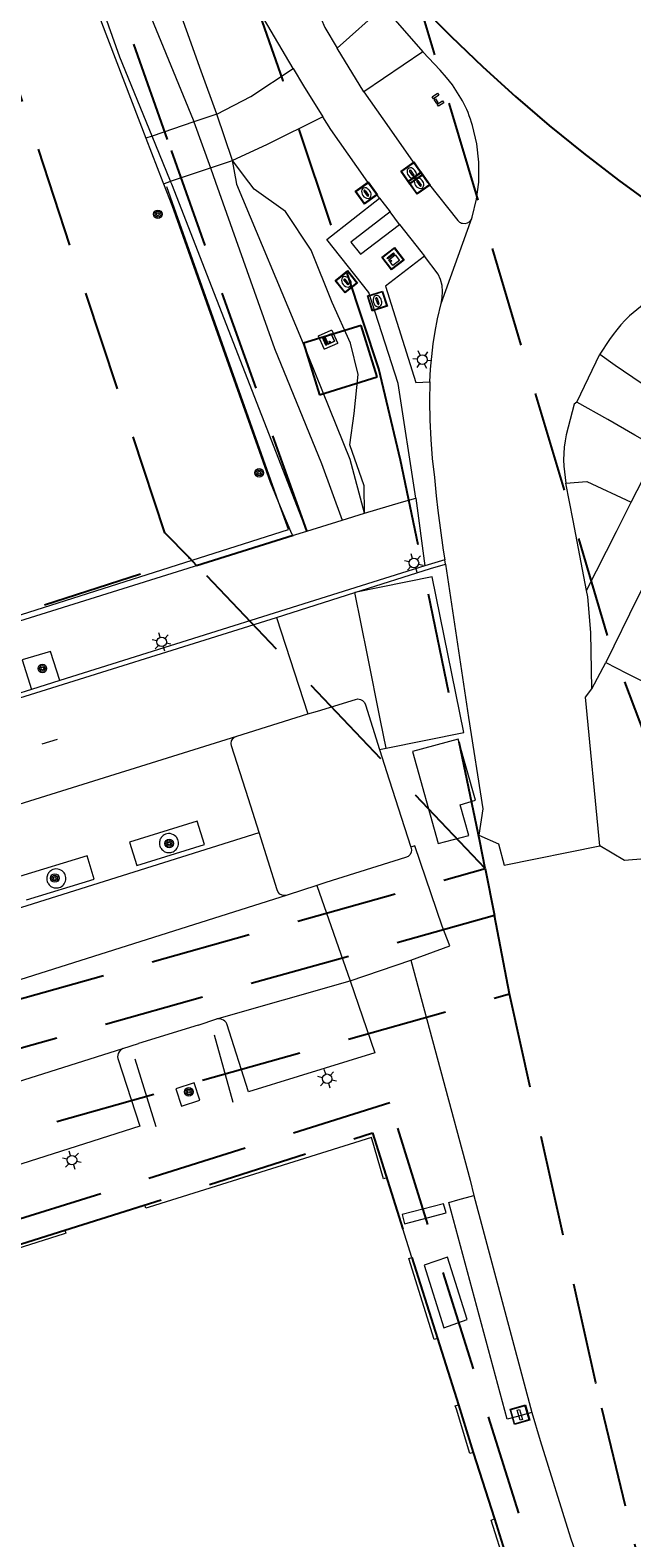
# Model space of a CAD drawing. Header units: metres. Extents: x 89872 to 94585, y 463299 to 469000.
# Tile 179 of 230: x 90991 to 91029, y 465954 to 466049. Entities that reach past the tile are written whole.
import ezdxf
from ezdxf.enums import TextEntityAlignment as Align

# ---------------------------------------------------------------- set-up
doc = ezdxf.new("R2010")
doc.units = ezdxf.units.M
doc.linetypes.add('HIDDEN', pattern=[9.525, 6.35, -3.175])
doc.layers.get('0').update_dxf_attribs({"linetype": 'CONTINUOUS'})
for name, color, linetype, lineweight in [('B-WE-GR-BEPLANTING_CULTUUR-G', 251, 'CONTINUOUS', 13), ('B-WE-GR-BOOM-S', 251, 'CONTINUOUS', 13), ('B-WE-IE-MEUBILAIR_WEGMEUBILAIR_FIETSREK-S', 251, 'CONTINUOUS', 13), ('B-WE-IE-TERREINAFSCHEIDING-G', 251, 'CONTINUOUS', 13), ('B-WE-IE-TERREINAFSCHEIDING_KUNSTMATIG_HEKWERK-G', 251, 'CONTINUOUS', 13), ('B-WE-KL-ET_LS_OV_LICHTMAST-S', 251, 'CONTINUOUS', 13), ('B-WE-KL-GAS_PUT-S', 251, 'CONTINUOUS', 13), ('B-WE-KL-GASKAST-S', 251, 'CONTINUOUS', 13), ('B-WE-KW-KUNSTWERK-GV', 251, 'CONTINUOUS', 13), ('B-WE-OG-TOPOGRAFIE_BEBOUWING-GV', 251, 'CONTINUOUS', 13), ('B-WE-OG-TOPOGRAFIE_BEBOUWING_ABRI-GV', 251, 'CONTINUOUS', 13), ('B-WE-OG-TOPOGRAFIE_HUISNUMMER-T25', 251, 'CONTINUOUS', 13), ('B-WE-OG-TOPOGRAFIE_STRAATNAAM-T18', 251, 'CONTINUOUS', 13), ('B-WE-OG-TOPOGRAFIE_WATER-GV', 251, 'CONTINUOUS', 13), ('B-WE-VH-VERHARDING-GV', 251, 'CONTINUOUS', 13), ('B-WE-VW-PAAL_HALTE-S', 251, 'CONTINUOUS', 13), ('B-WE-VW-VRI_DRAAGCONSTRUCTIE_PORTAAL-G', 251, 'CONTINUOUS', 13), ('Percelen', 10, 'HIDDEN', 25), ('Q_VERKEERSREGELINSTALLATIEKAST', 251, 'CONTINUOUS', 13)]:
    doc.layers.add(name, color=color, linetype=linetype, lineweight=lineweight)
doc.styles.get("Standard").update_dxf_attribs({"font": 'isocp.shx'})

# ---------------------------------------------------------------- blocks, each defined once
blk = doc.blocks.new('Q_GASPUT')
blk.add_lwpolyline([(-0.5, 0.5), (0.5, 0.5), (0.5, -0.5), (-0.5, -0.5)], close=True)
for points in [[(-0.442, 0.464), (0.438, 0.464, -0.414214), (0.459, 0.442), (0.459, -0.437, -0.414214), (0.438, -0.459), (-0.442, -0.459, -0.414214), (-0.463, -0.437), (-0.463, 0.442), (-0.463, 0.444), (-0.463, 0.446), (-0.463, 0.448), (-0.462, 0.45), (-0.461, 0.451), (-0.46, 0.453), (-0.459, 0.455), (-0.458, 0.456), (-0.457, 0.457), (-0.456, 0.459), (-0.454, 0.46), (-0.453, 0.461), (-0.451, 0.462), (-0.449, 0.462), (-0.447, 0.463), (-0.446, 0.463), (-0.444, 0.464), (-0.442, 0.464)], [(-0.345, 0.105, 0.380426), (-0.276, -0.18)], [(-0.008, 0.266, 0.240218), (-0.345, 0.105)], [(-0.194, 0.045, 0.853344), (-0.194, -0.032)], [(0.331, 0.111, 0.240191), (-0.008, 0.266)], [(0.185, -0.032, 0.849746), (0.185, 0.045)], [(0.267, -0.176, 0.380426), (0.331, 0.111)], [(-0.276, -0.18, 0.148452), (0.012, -0.257)], [(0.012, -0.257, 0.131742), (0.267, -0.176)]]:
    blk.add_lwpolyline(points, format="xyb")
for points in [[(-0.194, 0.045), (0.185, 0.045)], [(0.185, -0.032), (-0.194, -0.032)]]:
    blk.add_lwpolyline(points)
blk = doc.blocks.new('Q_PORTAAL')
for points in [[(-0.358, 0.202), (-0.205, 0.202), (-0.205, -0.202), (-0.358, -0.202), (-0.358, 0.202)], [(-0.144, 0.194), (0.144, 0.194), (0.144, 0.103), (-0.144, 0.103), (-0.144, 0.194)], [(0.205, 0.202), (0.358, 0.202), (0.358, -0.202), (0.205, -0.202), (0.205, 0.202)]]:
    blk.add_lwpolyline(points)
blk = doc.blocks.new('Q_LICHTMAST')
for points in [[(-0.26, 0.15), (-0.52, 0.3)], [(0, 0.3), (0, 0.6)], [(0.26, 0.15), (0.52, 0.3)], [(-0.26, -0.15), (-0.52, -0.3)], [(0, -0.3), (0, -0.6)], [(0.26, -0.15), (0.52, -0.3)]]:
    blk.add_lwpolyline(points)
blk.add_circle((0, 0), 0.3)
blk = doc.blocks.new('Q_GASKAST')
blk.add_lwpolyline([(-0.44, 0.461), (0.44, 0.461, -0.414214), (0.461, 0.44), (0.461, -0.44, -0.414214), (0.44, -0.461), (-0.44, -0.461, -0.414214), (-0.461, -0.44), (-0.461, 0.44), (-0.461, 0.441), (-0.461, 0.443), (-0.461, 0.445), (-0.46, 0.447), (-0.459, 0.449), (-0.458, 0.45), (-0.457, 0.452), (-0.456, 0.453), (-0.455, 0.455), (-0.454, 0.456), (-0.452, 0.457), (-0.451, 0.458), (-0.449, 0.459), (-0.447, 0.46), (-0.445, 0.46), (-0.444, 0.461), (-0.442, 0.461), (-0.44, 0.461)], format="xyb")
blk.add_lwpolyline([(-0.44, 0.461), (0.44, 0.461, -0.414214), (0.461, 0.44), (0.461, -0.44, -0.414214), (0.44, -0.461), (-0.44, -0.461, -0.414214), (-0.461, -0.44), (-0.461, 0.44), (-0.461, 0.441), (-0.461, 0.443), (-0.461, 0.445), (-0.46, 0.447), (-0.459, 0.449), (-0.458, 0.45), (-0.457, 0.452), (-0.456, 0.453), (-0.455, 0.455), (-0.454, 0.456), (-0.452, 0.457), (-0.451, 0.458), (-0.449, 0.459), (-0.447, 0.46), (-0.445, 0.46), (-0.444, 0.461), (-0.442, 0.461), (-0.44, 0.461)], format="xyb")
for points in [[(-0.26, 0.261), (0.252, 0.261), (0.252, 0.185), (-0.26, 0.185)], [(-0.26, 0.261), (-0.26, 0.185), (0.252, 0.185), (0.252, 0.261)], [(-0.26, 0.104), (0.252, 0.104), (0.252, -0.335), (-0.26, -0.335)], [(-0.26, 0.104), (-0.26, -0.335), (0.252, -0.335), (0.252, 0.104)]]:
    blk.add_lwpolyline(points, close=True)
blk.add_circle((-0.175, -0.037), 0.0354)
blk.add_circle((-0.175, -0.037), 0.0354)
blk = doc.blocks.new('Q_VERKEERSREGELINSTALLATIEKAST')
for points in [[(-0.5, 0.5), (0.5, 0.5), (0.5, -0.5), (-0.5, -0.5)], [(-0.262, 0.264), (0.25, 0.264), (0.25, 0.187), (-0.262, 0.187)], [(-0.262, 0.107), (0.25, 0.107), (0.25, -0.332), (-0.262, -0.332)]]:
    blk.add_lwpolyline(points, close=True)
blk.add_lwpolyline([(-0.442, 0.464), (0.438, 0.464, -0.414214), (0.459, 0.442), (0.459, -0.437, -0.414214), (0.438, -0.459), (-0.442, -0.459, -0.414214), (-0.463, -0.437), (-0.463, 0.442), (-0.463, 0.444), (-0.463, 0.446), (-0.463, 0.448), (-0.462, 0.45), (-0.461, 0.451), (-0.46, 0.453), (-0.459, 0.455), (-0.458, 0.456), (-0.457, 0.457), (-0.456, 0.459), (-0.454, 0.46), (-0.453, 0.461), (-0.451, 0.462), (-0.449, 0.462), (-0.447, 0.463), (-0.446, 0.463), (-0.444, 0.464), (-0.442, 0.464)], format="xyb")
blk.add_circle((-0.177, -0.034), 0.0354)
blk = doc.blocks.new('Q_HALTEPAAL')
for points in [[(-0.5, 0.5), (0.5, 0.5), (0.5, -0.5), (-0.5, -0.5)], [(-0.08, 0.333), (0.071, 0.333), (0.071, -0.329), (-0.08, -0.329)]]:
    blk.add_lwpolyline(points, close=True)
blk.add_lwpolyline([(-0.442, 0.464), (0.438, 0.464, -0.414214), (0.459, 0.442), (0.459, -0.437, -0.414214), (0.438, -0.459), (-0.442, -0.459, -0.414214), (-0.463, -0.437), (-0.463, 0.442), (-0.463, 0.444), (-0.463, 0.446), (-0.463, 0.448), (-0.462, 0.45), (-0.461, 0.451), (-0.46, 0.453), (-0.459, 0.455), (-0.458, 0.456), (-0.457, 0.457), (-0.456, 0.459), (-0.454, 0.46), (-0.453, 0.461), (-0.451, 0.462), (-0.449, 0.462), (-0.447, 0.463), (-0.446, 0.463), (-0.444, 0.464), (-0.442, 0.464)], format="xyb")
blk = doc.blocks.new('Q_BOOM')
for radius in [0.27, 0.18, 0.09]:
    blk.add_circle((0, 0), radius)

msp = doc.modelspace()

# ---------------------------------------------------------------- linework, layer by layer
at = {"layer": 'B-WE-GR-BEPLANTING_CULTUUR-G'}
msp.add_line((91004.858, 466039.532), (91003.832, 466040.887), dxfattribs=at)
msp.add_lwpolyline([(91012.111, 466018.7), (91012.107, 466020.415), (91011.206, 466023.001), (91011.479, 466024.964), (91011.733, 466027.428), (91011.246, 466029.39), (91010.093, 466031.946), (91008.776, 466035.25), (91007.146, 466037.681), (91005.191, 466039.092), (91004.858, 466039.532)], dxfattribs=at)
at = {"layer": 'B-WE-IE-MEUBILAIR_WEGMEUBILAIR_FIETSREK-S'}
for p, q in [((91002.678, 465985.878), (91003.851, 465981.643)), ((90997.688, 465984.368), (90998.992, 465980.102))]:
    msp.add_line(p, q, dxfattribs=at)
at = {"layer": 'B-WE-IE-TERREINAFSCHEIDING-G'}
msp.add_line((90992.968, 466008.164), (90991.177, 466007.601), dxfattribs=at)
for points in [[(90999.526, 465998.46), (90999.472, 465998.425), (90999.422, 465998.384), (90999.37, 465998.331), (90999.336, 465998.288), (90999.306, 465998.24), (90999.279, 465998.187), (90999.261, 465998.144), (90999.244, 465998.089), (90999.232, 465998.025), (90999.226, 465997.964), (90999.228, 465997.889), (90999.236, 465997.828), (90999.257, 465997.75), (90999.279, 465997.694), (90999.307, 465997.64), (90999.336, 465997.594), (90999.381, 465997.538), (90999.433, 465997.487), (90999.487, 465997.445), (90999.526, 465997.421), (90999.577, 465997.395), (90999.633, 465997.373), (90999.697, 465997.355), (90999.769, 465997.344), (90999.848, 465997.341), (90999.946, 465997.353), (91000.01, 465997.37), (91000.083, 465997.399), (91000.146, 465997.434), (91000.226, 465997.494), (91000.274, 465997.542), (91000.326, 465997.609), (91000.365, 465997.678), (91000.4, 465997.767), (91000.419, 465997.849), (91000.426, 465997.941), (91000.43, 465998.005), (91000.409, 465998.082), (91000.38, 465998.17), (91000.353, 465998.227), (91000.312, 465998.293), (91000.251, 465998.364), (91000.183, 465998.423), (91000.111, 465998.468), (91000.011, 465998.511), (90999.911, 465998.535), (90999.791, 465998.54), (90999.702, 465998.528), (90999.608, 465998.5), (90999.526, 465998.46)], [(90992.446, 465996.235), (90992.392, 465996.2), (90992.342, 465996.159), (90992.29, 465996.105), (90992.256, 465996.063), (90992.226, 465996.015), (90992.199, 465995.962), (90992.181, 465995.919), (90992.164, 465995.863), (90992.152, 465995.799), (90992.146, 465995.738), (90992.148, 465995.664), (90992.156, 465995.602), (90992.177, 465995.525), (90992.199, 465995.469), (90992.227, 465995.414), (90992.256, 465995.369), (90992.301, 465995.312), (90992.353, 465995.262), (90992.407, 465995.22), (90992.446, 465995.196), (90992.497, 465995.169), (90992.553, 465995.147), (90992.617, 465995.129), (90992.689, 465995.118), (90992.768, 465995.116), (90992.866, 465995.128), (90992.93, 465995.144), (90993.003, 465995.173), (90993.066, 465995.208), (90993.146, 465995.269), (90993.194, 465995.317), (90993.246, 465995.384), (90993.285, 465995.453), (90993.32, 465995.542), (90993.339, 465995.624), (90993.346, 465995.715), (90993.35, 465995.78), (90993.329, 465995.857), (90993.3, 465995.944), (90993.273, 465996.002), (90993.232, 465996.067), (90993.171, 465996.138), (90993.103, 465996.197), (90993.031, 465996.243), (90992.932, 465996.286), (90992.831, 465996.309), (90992.711, 465996.314), (90992.623, 465996.303), (90992.528, 465996.275), (90992.446, 465996.235)]]:
    msp.add_lwpolyline(points, dxfattribs=at)
at = {"layer": 'B-WE-IE-TERREINAFSCHEIDING_KUNSTMATIG_HEKWERK-G'}
msp.add_line((91006.819, 466019.125), (90999.687, 466039.23), dxfattribs=at)
msp.add_lwpolyline([(90972.29, 466006.504), (91007.335, 466017.67), (91006.819, 466019.125)], dxfattribs=at)
at = {"layer": 'B-WE-KW-KUNSTWERK-GV'}
for p, q in [((91002.832, 466043.8), (91001.398, 466043.317)), ((91003.832, 466040.887), (91002.832, 466043.8)), ((91001.398, 466043.317), (90998.761, 466042.428)), ((90998.761, 466042.428), (90998.375, 466042.298)), ((90998.375, 466042.298), (90999.44, 466039.532)), ((90999.924, 466039.578), (91002.429, 466040.417)), ((91002.429, 466040.417), (91003.832, 466040.887)), ((90999.44, 466039.532), (90999.48, 466039.429)), ((90999.48, 466039.429), (90999.787, 466039.532)), ((90999.787, 466039.532), (90999.924, 466039.578))]:
    msp.add_line(p, q, dxfattribs=at)
at = {"layer": 'B-WE-OG-TOPOGRAFIE_BEBOUWING-GV'}
for points in [[(91012.556, 465979.412), (90998.59, 465975.026), (90998.37, 465974.962), (90998.303, 465975.172), (90993.288, 465973.581), (90993.334, 465973.39), (90993.239, 465973.36), (90987.654, 465971.59)], [(91025.552, 465938.785), (91024.229, 465942.977), (91024.019, 465942.911), (91023.214, 465945.422), (91023.089, 465945.813), (91023.298, 465945.878), (91021.708, 465950.896), (91021.508, 465950.832), (91020.204, 465954.95), (91020.078, 465955.345), (91020.29, 465955.417), (91018.962, 465959.606), (91018.753, 465959.539), (91017.897, 465962.322), (91017.832, 465962.533), (91018.025, 465962.595), (91016.701, 465966.766), (91016.496, 465966.7), (91014.904, 465971.807), (91015.104, 465971.87), (91013.52, 465976.887), (91013.31, 465976.821), (91012.556, 465979.412)]]:
    msp.add_lwpolyline(points, dxfattribs=at)
at = {"layer": 'B-WE-OG-TOPOGRAFIE_BEBOUWING_ABRI-GV'}
msp.add_lwpolyline([(91015.865, 465971.375), (91017.109, 465967.45), (91018.583, 465967.957), (91017.339, 465971.882), (91015.865, 465971.375)], dxfattribs=at)
at = {"layer": 'B-WE-OG-TOPOGRAFIE_STRAATNAAM-T18'}
msp.add_line((90991.862, 466004.179), (90992.816, 466004.478), dxfattribs=at)
at = {"layer": 'B-WE-OG-TOPOGRAFIE_WATER-GV'}
for p, q in [((91001.398, 466043.317), (91002.429, 466040.417)), ((90999.924, 466039.578), (90998.761, 466042.428)), ((91002.429, 466040.417), (91002.743, 466039.532)), ((91004.068, 466039.532), (91003.832, 466040.887)), ((90999.942, 466039.532), (90999.924, 466039.578)), ((91008.502, 466017.57), (91010.714, 466018.262)), ((91010.714, 466018.262), (91012.111, 466018.7)), ((91007.591, 466017.286), (91008.502, 466017.57))]:
    msp.add_line(p, q, dxfattribs=at)
for points in [[(91002.832, 466043.8), (91001.854, 466046.518), (90999.999, 466051.692), (90997.806, 466057.141)], [(90996.279, 466056.656), (90998.542, 466050.293), (91001.352, 466043.445), (91001.398, 466043.317)], [(90993.396, 466055.742), (90995.577, 466049.56), (90998.375, 466042.298)], [(90998.761, 466042.428), (90996.74, 466047.385), (90993.745, 466055.853)], [(90999.48, 466039.429), (90999.999, 466038.083), (91006.182, 466020.641), (91006.819, 466019.125)], [(91008.502, 466017.57), (91000, 466039.391), (90999.942, 466039.532)], [(91002.743, 466039.532), (91006.466, 466029.063), (91009.42, 466021.827), (91010.714, 466018.262)], [(91012.111, 466018.7), (91011.213, 466022.065), (91008.181, 466029.603), (91004.096, 466039.371), (91004.068, 466039.532)], [(91006.819, 466019.125), (91007.475, 466017.563), (91007.591, 466017.286)]]:
    msp.add_lwpolyline(points, dxfattribs=at)
at = {"layer": 'B-WE-VH-VERHARDING-GV'}
for p, q in [((91010.408, 466047.961), (91013.313, 466050.551)), ((91013.313, 466050.551), (91015.792, 466047.727)), ((91012.084, 466045.216), (91010.408, 466047.961)), ((91015.792, 466047.727), (91012.084, 466045.216)), ((91013.055, 466038.528), (91012.338, 466039.532)), ((91013.055, 466038.528), (91013.728, 466037.664)), ((91014.318, 466036.858), (91013.728, 466037.664)), ((91016.938, 466031.896), (91018.896, 466037.323)), ((91011.871, 466034.985), (91014.318, 466036.858)), ((91015.886, 466034.865), (91013.451, 466032.972)), ((91015.345, 466019.638), (91015.913, 466015.378)), ((90970.816, 466005.782), (91007.591, 466017.286)), ((91015.913, 466015.378), (90992.968, 466008.164)), ((91017.168, 466015.773), (91015.913, 466015.378)), ((91017.215, 466015.485), (91017.168, 466015.773)), ((91006.584, 466012.14), (91011.504, 466013.703)), ((90972.597, 466001.481), (91006.584, 466012.14)), ((91006.584, 466012.14), (91008.55, 466006.065)), ((91026.411, 466007.637), (91027.29, 466009.31)), ((90991.177, 466007.601), (90978.777, 466003.702)), ((91004.09, 466004.678), (91008.55, 466006.065)), ((91018.007, 466004.483), (91015.141, 466003.699)), ((91013.074, 466003.823), (91013.49, 466003.91)), ((91001.603, 465999.316), (90997.35, 465998.007)), ((90940.59, 465978.172), (91005.498, 465998.614)), ((91020.909, 465996.559), (91026.926, 465997.775)), ((91009.118, 465995.265), (91007.251, 465994.669)), ((91009.118, 465995.265), (91011.217, 465989.285)), ((91011.217, 465989.285), (91015.038, 465990.576)), ((91002.829, 465986.882), (91011.217, 465989.285)), ((91001.654, 465986.479), (91002.829, 465986.882)), ((91001.654, 465986.479), (90997.911, 465985.325)), ((90967.058, 465975.569), (90996.931, 465985.011)), ((90996.931, 465985.011), (90997.911, 465985.325)), ((91017.996, 465975.5), (91018.995, 465975.762)), ((91018.995, 465975.762), (91022.641, 465962.124)), ((91017.095, 465975.253), (91014.493, 465974.563)), ((91022.641, 465962.124), (91021.659, 465961.848))]:
    msp.add_line(p, q, dxfattribs=at)
for points in [[(91007.638, 466046.686), (91005.769, 466049.845), (91003.211, 466054.631), (91001.391, 466058.277)], [(91009.391, 466049.803), (91009.636, 466049.258), (91010.408, 466047.961)], [(91018.918, 466043.08), (91018.854, 466043.287), (91018.785, 466043.494), (91018.711, 466043.698), (91018.633, 466043.901), (91018.551, 466044.102), (91018.281, 466044.635), (91017.979, 466045.149), (91017.645, 466045.645), (91017.281, 466046.118), (91016.889, 466046.568), (91015.792, 466047.727)], [(91002.832, 466043.8), (91004.979, 466044.906), (91007.638, 466046.686)], [(91007.638, 466046.686), (91008.296, 466045.579), (91009.502, 466043.635)], [(91012.084, 466045.216), (91013.679, 466042.951), (91016.066, 466039.532)], [(91009.502, 466043.635), (91005.956, 466041.871), (91003.832, 466040.887)], [(91012.338, 466039.532), (91011.643, 466040.506), (91009.997, 466042.837), (91009.502, 466043.635)], [(91019.304, 466039.532), (91019.314, 466039.616), (91019.318, 466040.784), (91019.186, 466041.944), (91018.918, 466043.08)], [(91016.066, 466039.532), (91016.118, 466039.457), (91018, 466037.107), (91018.046, 466037.056), (91018.1, 466037.013), (91018.159, 466036.978), (91018.224, 466036.953), (91018.291, 466036.939), (91018.45, 466036.927), (91018.604, 466036.966), (91018.739, 466037.051), (91018.839, 466037.174), (91018.896, 466037.323)], [(91018.896, 466037.323), (91019.172, 466038.457), (91019.304, 466039.532)], [(91015.345, 466019.638), (91014.241, 466026.861), (91012.398, 466032.588), (91009.755, 466035.912), (91013.055, 466038.528)], [(91013.728, 466037.664), (91011.27, 466035.753), (91011.871, 466034.985)], [(91014.318, 466036.858), (91015.656, 466035.161), (91015.886, 466034.865)], [(91016.938, 466031.896), (91017.014, 466032.268), (91017.033, 466032.646), (91016.997, 466033.024), (91016.905, 466033.392), (91016.759, 466033.742), (91015.886, 466034.865)], [(91013.451, 466032.972), (91015.339, 466026.927), (91016.23, 466026.955)], [(91033.37, 466033.331), (91033.326, 466033.333), (91033.282, 466033.334), (91033.237, 466033.335), (91033.193, 466033.335), (91033.149, 466033.335), (91032.747, 466033.302), (91032.349, 466033.235), (91031.958, 466033.133), (91031.578, 466032.999), (91031.21, 466032.832), (91030.696, 466032.531), (91030.196, 466032.209), (91029.71, 466031.866), (91029.239, 466031.502), (91028.784, 466031.119), (91028.51, 466030.836), (91028.246, 466030.544), (91027.992, 466030.243), (91027.749, 466029.933), (91027.516, 466029.615), (91026.923, 466028.711)], [(91026.923, 466028.711), (91027.888, 466028.014), (91029.521, 466026.898), (91031.034, 466026.054), (91031.503, 466026.002), (91031.747, 466026.01), (91032.153, 466026.194), (91032.508, 466026.521), (91033.654, 466028.823), (91035.353, 466032.32), (91035.406, 466032.472), (91035.406, 466032.633), (91035.352, 466032.785), (91035.251, 466032.91), (91035.114, 466032.995)], [(91016.23, 466026.955), (91016.277, 466027.754), (91016.347, 466028.55), (91016.442, 466029.345), (91016.561, 466030.136), (91016.703, 466030.923), (91016.938, 466031.896)], [(91025.471, 466025.676), (91026.195, 466027.221), (91026.923, 466028.711)], [(91016.23, 466026.955), (91016.213, 466025.75), (91016.233, 466024.545), (91016.29, 466023.341), (91016.386, 466022.14), (91016.518, 466020.942), (91016.631, 466019.798)], [(91025.471, 466025.676), (91025.298, 466025.561), (91024.809, 466023.632), (91024.731, 466023.24), (91024.676, 466022.845), (91024.645, 466022.447), (91024.636, 466022.048), (91024.651, 466021.649), (91024.789, 466020.593)], [(91028.897, 466019.382), (91029.651, 466020.862), (91030.629, 466022.749), (91029.12, 466023.605), (91027.429, 466024.589), (91025.471, 466025.676)], [(91024.789, 466020.593), (91026.111, 466020.701), (91028.897, 466019.382)], [(91026.076, 466013.837), (91025.238, 466018.229), (91024.789, 466020.593)], [(91035.8, 466020.039), (91034.951, 466020.442), (91034.575, 466020.589), (91034.175, 466020.649), (91033.772, 466020.619), (91033.386, 466020.502), (91033.035, 466020.302), (91032.874, 466020.183), (91032.727, 466020.047), (91032.595, 466019.896), (91032.481, 466019.732), (91032.384, 466019.556), (91029.282, 466013.376), (91027.29, 466009.31)], [(91012.111, 466018.7), (91014.452, 466019.394), (91015.345, 466019.638)], [(91016.631, 466019.798), (91016.725, 466018.864), (91017.069, 466016.374), (91017.168, 466015.773)], [(91026.076, 466013.837), (91027.976, 466017.537), (91028.897, 466019.382)], [(91011.504, 466013.703), (91016.262, 466015.211), (91017.215, 466015.485)], [(91017.215, 466015.485), (91018.659, 466005.848), (91019.561, 466000.102), (91019.313, 465998.43), (91020.54, 465997.894), (91020.909, 465996.559)], [(91013.49, 466003.91), (91018.376, 466004.899), (91016.38, 466014.7), (91011.504, 466013.703)], [(91013.49, 466003.91), (91013.126, 466005.664), (91012.314, 466009.761), (91011.504, 466013.703)], [(91026.411, 466007.637), (91026.355, 466011.193), (91026.154, 466013.429), (91026.076, 466013.837)], [(90992.968, 466008.164), (90992.377, 466009.997), (90990.592, 466009.469), (90991.177, 466007.601)], [(91027.29, 466009.31), (91028.588, 466008.639), (91029.819, 466008.022)], [(91008.55, 466006.065), (91009.171, 466006.233), (91011.55, 466006.979), (91011.706, 466007.008), (91011.863, 466006.983), (91012.004, 466006.909), (91012.112, 466006.793), (91012.177, 466006.648), (91013.074, 466003.823)], [(91026.926, 465997.775), (91026.026, 466007.122), (91026.411, 466007.637)], [(90939.944, 465980.321), (90942.51, 465981.125), (90941.307, 465984.973), (90962.347, 465991.632), (91004.09, 466004.678)], [(91005.498, 465998.614), (91004.825, 466000.716), (91003.762, 466004.061), (91003.737, 466004.215), (91003.762, 466004.368), (91003.835, 466004.506), (91003.949, 466004.613), (91004.09, 466004.678)], [(91015.141, 466003.699), (91016.757, 465997.923), (91018.674, 465998.42), (91018.141, 466000.355), (91019.091, 466000.647), (91018.007, 466004.483)], [(91013.074, 466003.823), (91013.681, 466001.913), (91014.641, 465998.932), (91015.044, 465997.68)], [(90997.35, 465998.007), (90997.805, 465996.534), (91002.058, 465997.843), (91001.603, 465999.316)], [(91007.251, 465994.669), (91007.095, 465994.641), (91006.939, 465994.664), (91006.799, 465994.737), (91006.689, 465994.852), (91006.623, 465994.995), (91005.498, 465998.614)], [(91015.044, 465997.68), (91015.079, 465997.52), (91015.057, 465997.357), (91014.98, 465997.212), (91014.858, 465997.102), (91014.705, 465997.041), (91009.696, 465995.471), (91009.118, 465995.265)], [(91016.995, 465992.712), (91015.276, 465997.759), (91015.044, 465997.68)], [(91033.133, 465996.054), (91032.564, 465997.186), (91028.469, 465996.836), (91026.926, 465997.775)], [(90990.876, 465994.363), (90995.129, 465995.672), (90994.674, 465997.145), (90990.421, 465995.836)], [(91007.251, 465994.669), (90942.173, 465974.051), (90940.59, 465978.172)], [(91015.038, 465990.576), (91017.483, 465991.469), (91016.995, 465992.712)], [(91015.038, 465990.576), (91018.757, 465976.739), (91018.995, 465975.762)], [(91011.217, 465989.285), (91012.771, 465984.74), (91011.071, 465984.221)], [(91011.071, 465984.221), (91004.818, 465982.29), (91003.475, 465986.563), (91003.416, 465986.656), (91003.342, 465986.738), (91003.254, 465986.804), (91003.155, 465986.852), (91003.049, 465986.882), (91002.939, 465986.892), (91002.829, 465986.882)], [(90996.931, 465985.011), (90996.838, 465984.957), (90996.756, 465984.886), (90996.689, 465984.801), (90996.64, 465984.705), (90996.609, 465984.601), (90996.598, 465984.494), (90996.608, 465984.386), (90998, 465980.123), (90988.051, 465976.955)], [(91000.615, 465981.381), (91001.766, 465981.771), (91001.41, 465982.861), (91000.259, 465982.471), (91000.615, 465981.381)], [(91021.659, 465961.848), (91021.087, 465961.688), (91017.417, 465975.337), (91017.996, 465975.5)], [(91014.493, 465974.563), (91014.641, 465973.984), (91017.254, 465974.681), (91017.095, 465975.253)], [(91022.641, 465962.124), (91023.163, 465960.346), (91025.067, 465954.232), (91025.531, 465952.909), (91026.016, 465951.594), (91026.523, 465950.287), (91027.051, 465948.989), (91027.6, 465947.699), (91028.983, 465944.471), (91029.129, 465944.102)]]:
    msp.add_lwpolyline(points, dxfattribs=at)
at = {"layer": 'Percelen'}
for p, q in [((90973.876, 466007.031), (91001.113, 466015.892)), ((91001.568, 466015.414), (91001.113, 466015.892)), ((91019.71, 465996.346), (91001.568, 466015.414)), ((91019.71, 465996.346), (91020.285, 465993.392)), ((91021.247, 465988.459), (91020.285, 465993.392))]:
    msp.add_line(p, q, dxfattribs=at)
for points in [[(91019.71, 465996.346), (91019.375, 465998.065), (91014.378, 466022.043), (91013.026, 466027.775), (91006.978, 466045.966), (90995.018, 466080.235), (90984.262, 466112.722), (90981.154, 466122.136), (90969.814, 466149.064), (90963.175, 466163.115), (90949.961, 466189.183), (90938.037, 466213.334), (90926.639, 466235.892), (90915.94, 466255.59), (90909.168, 466267.558), (90885.065, 466310.652), (90863.186, 466353.281), (90837.035, 466406.75), (90805.146, 466470.329)], [(91001.568, 466015.414), (91008.493, 466017.581), (90999.732, 466042.211), (90994.707, 466056.394), (90990.864, 466055.057)], [(91001.113, 466015.892), (90999.566, 466017.469), (90987.559, 466053.907)], [(91015.608, 466050.685), (91017.559, 466048.706), (91019.564, 466046.781), (91021.62, 466044.911), (91023.727, 466043.099), (91025.883, 466041.345), (91028.087, 466039.652), (91030.336, 466038.019)], [(91030.729, 466002.146), (91027.405, 466011.01), (91015.608, 466050.685)], [(91008.29, 466029.39), (91009.3, 466026.15), (91012.91, 466027.27), (91011.91, 466030.51), (91008.29, 466029.39)], [(90843.453, 465946.833), (90846.447, 465947.648), (90844.993, 465952.388), (90852.036, 465949.26), (91019.71, 465996.346)], [(91020.285, 465993.392), (90853.591, 465946.552), (90848.659, 465939.989)], [(90848.659, 465939.989), (90850.149, 465935.193), (90855.261, 465941.654), (91021.247, 465988.459)], [(91058.517, 465854.526), (91057.211, 465858.1), (91051.282, 465874.644), (91047.403, 465889.777), (91047.363, 465889.933), (91041.961, 465907.665), (91039.042, 465917.759), (91038.413, 465919.876), (91034.892, 465931.727), (91030.596, 465947.653), (91028.536, 465956.212), (91026.677, 465963.937), (91026.667, 465963.981), (91021.32, 465988.083), (91021.247, 465988.459)], [(90945.454, 465960.13), (90959.292, 465916.136), (91027.545, 465937.605), (91013.706, 465981.6), (90945.454, 465960.13)], [(90987.389, 465971.732), (90993.288, 465973.581), (91012.627, 465979.716), (91015.104, 465971.87), (91016.701, 465966.766), (91018.025, 465962.595), (91018.962, 465959.606), (91020.29, 465955.417), (91021.708, 465950.896), (91023.298, 465945.878), (91024.229, 465942.977), (91025.614, 465938.589), (91021.199, 465937.209), (91017.554, 465936.041), (91013.442, 465934.738), (90977.355, 465923.393)]]:
    msp.add_lwpolyline(points, dxfattribs=at)

# ---------------------------------------------------------------- block references
at = {"layer": 'B-WE-GR-BOOM-S'}
for p, rotation in [((90999.131, 466037.503), 109.5188651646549), ((91005.5, 466021.244), 109.5188651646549), ((90991.866, 466008.928), 107.8704766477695), ((90999.833, 465997.921), 36.86989764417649), ((90992.645, 465995.743), 79.38034472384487), ((91001.08, 465982.289), 18.71821994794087)]:
    msp.add_blockref('Q_BOOM', p, dxfattribs=dict(at, rotation=rotation))
at = {"layer": 'B-WE-KL-ET_LS_OV_LICHTMAST-S'}
for p, rotation in [((91015.756, 466028.36), 84.97435490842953), ((91015.229, 466015.564), 17.4533567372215), ((90999.366, 466010.602), 17.4533567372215), ((91009.772, 465983.115), 17.16130371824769), ((90993.727, 465977.993), 17.66272171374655)]:
    msp.add_blockref('Q_LICHTMAST', p, dxfattribs=dict(at, rotation=rotation))
at = {"layer": 'B-WE-KL-GAS_PUT-S'}
for p, rotation in [((91015.092, 466040.099), 124.9171137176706), ((91015.549, 466039.469), 124.9171137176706), ((91012.235, 466038.84), 125.5212339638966), ((91010.98, 466033.259), 128.4891350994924), ((91012.936, 466032.045), 107.8386412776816)]:
    msp.add_blockref('Q_GASPUT', p, dxfattribs=dict(at, rotation=rotation))
at = {"layer": 'B-WE-KL-GASKAST-S', "rotation": 114.2799196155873}
msp.add_blockref('Q_GASKAST', (91009.824, 466029.62), dxfattribs=at)
at = {"layer": 'B-WE-VW-PAAL_HALTE-S', "rotation": 15.69849937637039}
msp.add_blockref('Q_HALTEPAAL', (91021.89, 465961.972), dxfattribs=at)
at = {"layer": 'B-WE-VW-VRI_DRAAGCONSTRUCTIE_PORTAAL-G', "rotation": 123.9558159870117}
msp.add_blockref('Q_PORTAAL', (91016.747, 466044.707), dxfattribs=at)
at = {"layer": 'Q_VERKEERSREGELINSTALLATIEKAST', "rotation": 37.86194929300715}
msp.add_blockref('Q_VERKEERSREGELINSTALLATIEKAST', (91013.915, 466034.708), dxfattribs=at)

# ---------------------------------------------------------------- texts
at = {"layer": 'B-WE-OG-TOPOGRAFIE_HUISNUMMER-T25'}
msp.add_text('10-30B', height=0.0025, rotation=17.3, dxfattribs=at).set_placement((91014.864, 465963.536), align=Align.MIDDLE)
at = {"layer": 'B-WE-OG-TOPOGRAFIE_STRAATNAAM-T18'}
msp.add_text('Rustenburgerpad', height=0.005, rotation=17.40189, dxfattribs=at).set_placement((90991.862, 466004.179), align=Align.MIDDLE)

doc.saveas('drawing.dxf')
